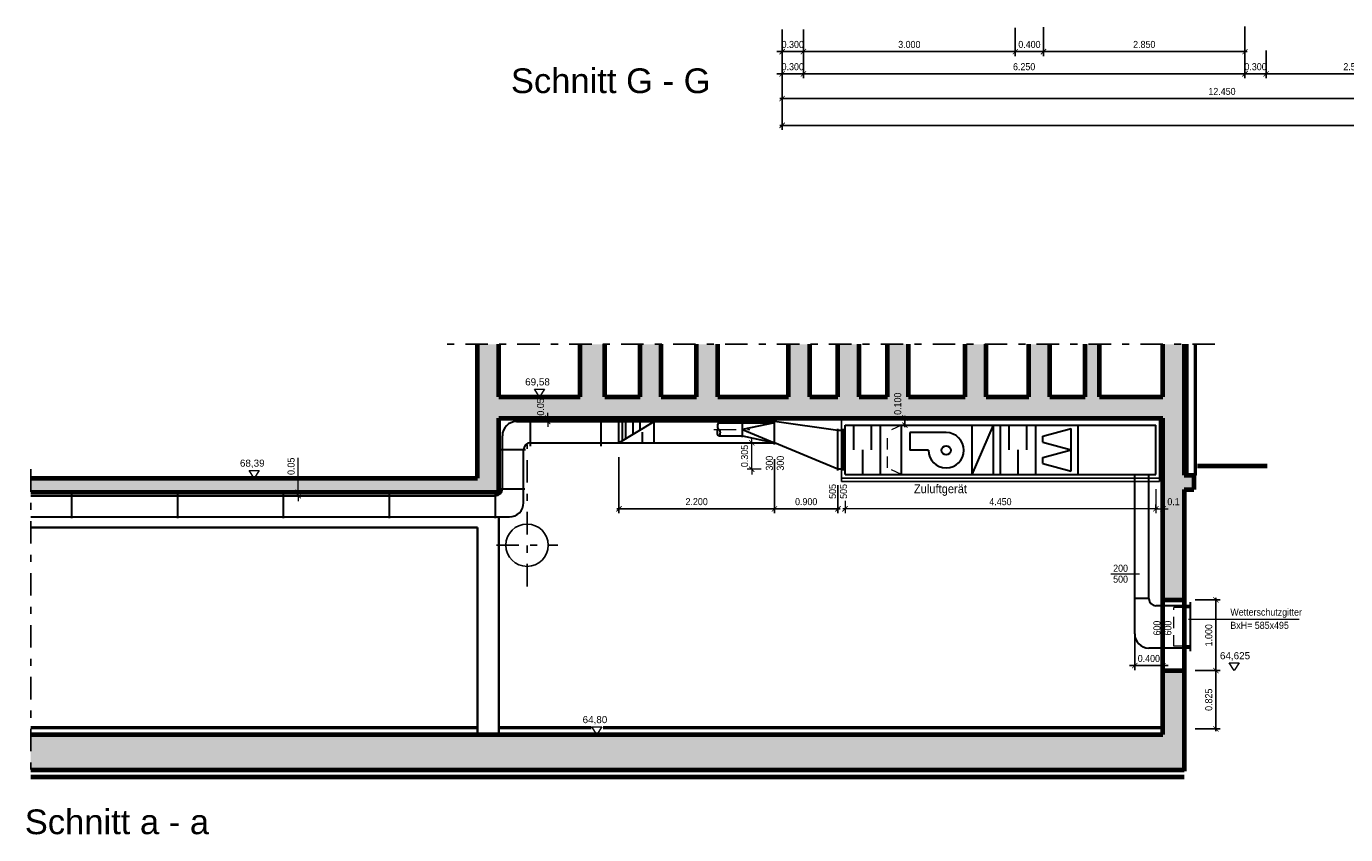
# Model space of a CAD drawing. Header units: metres. Extents: x -5 to 93, y -48 to 79.
# Tile 1 of 91: x -5 to 13, y -48 to -36. Entities that reach past the tile are written whole.
import ezdxf

# ---------------------------------------------------------------- set-up
doc = ezdxf.new("R2010")
doc.units = ezdxf.units.M
doc.header["$LTSCALE"] = 0.05
doc.header["$PDMODE"] = 35
doc.header["$PDSIZE"] = 0.1
doc.linetypes.add('STRICHPUNKT2', pattern=[12.7, 6.35, -3.175, 0, -3.175])
doc.linetypes.add('VERDECKT2', pattern=[4.7625, 3.175, -1.5875])
for name, color, linetype, lineweight in [('Bemassung_Bau', 7, 'Continuous', 18), ('Beschrifttung', 7, 'Continuous', 18), ('Lüftung', 82, 'Continuous', 30), ('Lüftung_mitte', 82, 'STRICHPUNKT2', 20), ('Lüftung_Text', 82, 'Continuous', 20), ('Lüftung_verdeckt', 82, 'VERDECKT2', 20), ('Sonstiges-1', 3, 'Continuous', 25), ('Sonstiges-Mitte', 3, 'STRICHPUNKT2', 25), ('Wand', 6, 'Continuous', 70), ('Wand-dünn', 2, 'Continuous', 35), ('Wand-Fussbodenaufbau', 1, 'Continuous', 50), ('Wand-Schraffur', 252, 'Continuous', 20), ('Wand-Verkleidung', 1, 'Continuous', 50)]:
    doc.layers.add(name, color=color, linetype=linetype, lineweight=lineweight)
doc.layers.add('Lüftung_Schnitte', color=7, linetype='Continuous')
doc.styles.add('Arial', font='arial.ttf', dxfattribs={"width": 0.9})
doc.styles.get("Standard").update_dxf_attribs({"font": 'arial.ttf'})
doc.dimstyles.new('AEC Bemassung 1-50', dxfattribs={"dimtxt": 0.1, "dimasz": 0.075, "dimexe": 0.0625, "dimexo": 0, "dimgap": 0.05, "dimtad": 1, "dimdec": 3, "dimrnd": 0.005, "dimzin": 1, "dimdsep": 46, "dimtxsty": 'Arial', "dimblk": 'ARCHTICK', "dimcen": 0.125, "dimdle": 0.03125, "dimazin": 0, "dimtfac": 1, "dimtdec": 3, "dimtix": 1, "dimtmove": 2, "dimatfit": 2, "dimfxl": 1, "dimtolj": 1, "dimtzin": 0, "dimarcsym": 0})

# ---------------------------------------------------------------- blocks, each defined once
blk = doc.blocks.new('_ArchTick')
at = {"color": 0, "linetype": 'ByBlock', "const_width": 0.15}
blk.add_lwpolyline([(-0.5, -0.5), (0.5, 0.5)], dxfattribs=at)
blk = doc.blocks.new('*D43')
at = {"layer": 'Bemassung_Bau', "color": 0, "lineweight": -2, "transparency": 16777216}
for p, q in [((5.279, -36.249), (5.279, -36.626)), ((5.579, -36.249), (5.579, -36.626)), ((5.279, -36.563), (5.204, -36.563)), ((5.279, -36.563), (5.579, -36.563)), ((5.579, -36.563), (5.654, -36.563))]:
    blk.add_line(p, q, dxfattribs=at)
at = {"layer": 'Defpoints', "color": 0, "transparency": 16777216}
for p in [(5.279, -36.249), (5.579, -36.249), (5.579, -36.563)]:
    blk.add_point(p, dxfattribs=at)
at = {"layer": 'Bemassung_Bau', "color": 0, "lineweight": -2, "transparency": 16777216, "xscale": 0.075, "yscale": 0.075, "zscale": 0.075}
blk.add_blockref('_ArchTick', (5.279, -36.563), dxfattribs=at)
at = {"layer": 'Bemassung_Bau', "color": 0, "lineweight": -2, "transparency": 16777216, "xscale": 0.075, "yscale": 0.075, "zscale": 0.075, "rotation": 180}
blk.add_blockref('_ArchTick', (5.579, -36.563), dxfattribs=at)
at = {"layer": 'Bemassung_Bau', "color": 0, "transparency": 16777216, "insert": (5.429, -36.462), "char_height": 0.1, "attachment_point": 5, "style": 'Arial'}
blk.add_mtext('\\A1;0.300', dxfattribs=at)
blk = doc.blocks.new('*D44')
at = {"layer": 'Bemassung_Bau', "color": 0, "lineweight": -2, "transparency": 16777216}
for p, q in [((5.579, -36.249), (5.579, -36.626)), ((8.579, -36.226), (8.579, -36.626)), ((5.548, -36.563), (8.611, -36.563))]:
    blk.add_line(p, q, dxfattribs=at)
at = {"layer": 'Defpoints', "color": 0, "transparency": 16777216}
for p in [(5.579, -36.249), (8.579, -36.226), (8.579, -36.563)]:
    blk.add_point(p, dxfattribs=at)
at = {"layer": 'Bemassung_Bau', "color": 0, "lineweight": -2, "transparency": 16777216, "xscale": 0.075, "yscale": 0.075, "zscale": 0.075, "rotation": 180}
blk.add_blockref('_ArchTick', (5.579, -36.563), dxfattribs=at)
at = {"layer": 'Bemassung_Bau', "color": 0, "lineweight": -2, "transparency": 16777216, "xscale": 0.075, "yscale": 0.075, "zscale": 0.075}
blk.add_blockref('_ArchTick', (8.579, -36.563), dxfattribs=at)
at = {"layer": 'Bemassung_Bau', "color": 0, "transparency": 16777216, "insert": (7.079, -36.462), "char_height": 0.1, "attachment_point": 5, "style": 'Arial'}
blk.add_mtext('\\A1;3.000', dxfattribs=at)
blk = doc.blocks.new('*D45')
at = {"layer": 'Bemassung_Bau', "color": 0, "lineweight": -2, "transparency": 16777216}
for p, q in [((8.979, -36.216), (8.979, -36.626)), ((8.579, -36.226), (8.579, -36.626)), ((8.579, -36.563), (8.504, -36.563)), ((8.579, -36.563), (8.979, -36.563)), ((8.979, -36.563), (9.054, -36.563))]:
    blk.add_line(p, q, dxfattribs=at)
at = {"layer": 'Defpoints', "color": 0, "transparency": 16777216}
for p in [(8.979, -36.216), (8.579, -36.226), (8.979, -36.563)]:
    blk.add_point(p, dxfattribs=at)
at = {"layer": 'Bemassung_Bau', "color": 0, "lineweight": -2, "transparency": 16777216, "xscale": 0.075, "yscale": 0.075, "zscale": 0.075}
blk.add_blockref('_ArchTick', (8.579, -36.563), dxfattribs=at)
at = {"layer": 'Bemassung_Bau', "color": 0, "lineweight": -2, "transparency": 16777216, "xscale": 0.075, "yscale": 0.075, "zscale": 0.075, "rotation": 180}
blk.add_blockref('_ArchTick', (8.979, -36.563), dxfattribs=at)
at = {"layer": 'Bemassung_Bau', "color": 0, "transparency": 16777216, "insert": (8.779, -36.462), "char_height": 0.1, "attachment_point": 5, "style": 'Arial'}
blk.add_mtext('\\A1;0.400', dxfattribs=at)
blk = doc.blocks.new('*D46')
at = {"layer": 'Bemassung_Bau', "color": 0, "lineweight": -2, "transparency": 16777216}
for p, q in [((8.979, -36.216), (8.979, -36.626)), ((11.829, -36.206), (11.829, -36.626)), ((8.948, -36.563), (11.861, -36.563))]:
    blk.add_line(p, q, dxfattribs=at)
at = {"layer": 'Defpoints', "color": 0, "transparency": 16777216}
for p in [(8.979, -36.216), (11.829, -36.206), (11.829, -36.563)]:
    blk.add_point(p, dxfattribs=at)
at = {"layer": 'Bemassung_Bau', "color": 0, "lineweight": -2, "transparency": 16777216, "xscale": 0.075, "yscale": 0.075, "zscale": 0.075, "rotation": 180}
blk.add_blockref('_ArchTick', (8.979, -36.563), dxfattribs=at)
at = {"layer": 'Bemassung_Bau', "color": 0, "lineweight": -2, "transparency": 16777216, "xscale": 0.075, "yscale": 0.075, "zscale": 0.075}
blk.add_blockref('_ArchTick', (11.829, -36.563), dxfattribs=at)
at = {"layer": 'Bemassung_Bau', "color": 0, "transparency": 16777216, "insert": (10.404, -36.462), "char_height": 0.1, "attachment_point": 5, "style": 'Arial'}
blk.add_mtext('\\A1;2.850', dxfattribs=at)
blk = doc.blocks.new('*D47')
at = {"layer": 'Bemassung_Bau', "color": 0, "lineweight": -2, "transparency": 16777216}
for p, q in [((5.279, -36.563), (5.279, -36.94)), ((5.579, -36.563), (5.579, -36.94)), ((5.279, -36.878), (5.204, -36.878)), ((5.279, -36.878), (5.579, -36.878)), ((5.579, -36.878), (5.654, -36.878))]:
    blk.add_line(p, q, dxfattribs=at)
at = {"layer": 'Defpoints', "color": 0, "transparency": 16777216}
for p in [(5.279, -36.563), (5.579, -36.563), (5.579, -36.878)]:
    blk.add_point(p, dxfattribs=at)
at = {"layer": 'Bemassung_Bau', "color": 0, "lineweight": -2, "transparency": 16777216, "xscale": 0.075, "yscale": 0.075, "zscale": 0.075}
blk.add_blockref('_ArchTick', (5.279, -36.878), dxfattribs=at)
at = {"layer": 'Bemassung_Bau', "color": 0, "lineweight": -2, "transparency": 16777216, "xscale": 0.075, "yscale": 0.075, "zscale": 0.075, "rotation": 180}
blk.add_blockref('_ArchTick', (5.579, -36.878), dxfattribs=at)
at = {"layer": 'Bemassung_Bau', "color": 0, "transparency": 16777216, "insert": (5.429, -36.777), "char_height": 0.1, "attachment_point": 5, "style": 'Arial'}
blk.add_mtext('\\A1;0.300', dxfattribs=at)
blk = doc.blocks.new('*D48')
at = {"layer": 'Bemassung_Bau', "color": 0, "lineweight": -2, "transparency": 16777216}
for p, q in [((5.579, -36.563), (5.579, -36.94)), ((11.829, -36.563), (11.829, -36.94)), ((5.548, -36.878), (11.861, -36.878))]:
    blk.add_line(p, q, dxfattribs=at)
at = {"layer": 'Defpoints', "color": 0, "transparency": 16777216}
for p in [(5.579, -36.563), (11.829, -36.563), (11.829, -36.878)]:
    blk.add_point(p, dxfattribs=at)
at = {"layer": 'Bemassung_Bau', "color": 0, "lineweight": -2, "transparency": 16777216, "xscale": 0.075, "yscale": 0.075, "zscale": 0.075, "rotation": 180}
blk.add_blockref('_ArchTick', (5.579, -36.878), dxfattribs=at)
at = {"layer": 'Bemassung_Bau', "color": 0, "lineweight": -2, "transparency": 16777216, "xscale": 0.075, "yscale": 0.075, "zscale": 0.075}
blk.add_blockref('_ArchTick', (11.829, -36.878), dxfattribs=at)
at = {"layer": 'Bemassung_Bau', "color": 0, "transparency": 16777216, "insert": (8.704, -36.777), "char_height": 0.1, "attachment_point": 5, "style": 'Arial'}
blk.add_mtext('\\A1;6.250', dxfattribs=at)
blk = doc.blocks.new('*D49')
at = {"layer": 'Bemassung_Bau', "color": 0, "lineweight": -2, "transparency": 16777216}
for p, q in [((11.829, -36.563), (11.829, -36.94)), ((12.129, -36.546), (12.129, -36.94)), ((11.829, -36.878), (11.754, -36.878)), ((11.829, -36.878), (12.129, -36.878)), ((12.129, -36.878), (12.204, -36.878))]:
    blk.add_line(p, q, dxfattribs=at)
at = {"layer": 'Defpoints', "color": 0, "transparency": 16777216}
for p in [(11.829, -36.563), (12.129, -36.546), (12.129, -36.878)]:
    blk.add_point(p, dxfattribs=at)
at = {"layer": 'Bemassung_Bau', "color": 0, "lineweight": -2, "transparency": 16777216, "xscale": 0.075, "yscale": 0.075, "zscale": 0.075}
blk.add_blockref('_ArchTick', (11.829, -36.878), dxfattribs=at)
at = {"layer": 'Bemassung_Bau', "color": 0, "lineweight": -2, "transparency": 16777216, "xscale": 0.075, "yscale": 0.075, "zscale": 0.075, "rotation": 180}
blk.add_blockref('_ArchTick', (12.129, -36.878), dxfattribs=at)
at = {"layer": 'Bemassung_Bau', "color": 0, "transparency": 16777216, "insert": (11.979, -36.777), "char_height": 0.1, "attachment_point": 5, "style": 'Arial'}
blk.add_mtext('\\A1;0.300', dxfattribs=at)
blk = doc.blocks.new('*D50')
at = {"layer": 'Bemassung_Bau', "color": 0, "lineweight": -2, "transparency": 16777216}
for p, q in [((12.129, -36.546), (12.129, -36.94)), ((14.629, -36.516), (14.629, -36.94)), ((12.098, -36.878), (14.661, -36.878))]:
    blk.add_line(p, q, dxfattribs=at)
at = {"layer": 'Defpoints', "color": 0, "transparency": 16777216}
for p in [(12.129, -36.546), (14.629, -36.516), (14.629, -36.878)]:
    blk.add_point(p, dxfattribs=at)
at = {"layer": 'Bemassung_Bau', "color": 0, "lineweight": -2, "transparency": 16777216, "xscale": 0.075, "yscale": 0.075, "zscale": 0.075, "rotation": 180}
blk.add_blockref('_ArchTick', (12.129, -36.878), dxfattribs=at)
at = {"layer": 'Bemassung_Bau', "color": 0, "lineweight": -2, "transparency": 16777216, "xscale": 0.075, "yscale": 0.075, "zscale": 0.075}
blk.add_blockref('_ArchTick', (14.629, -36.878), dxfattribs=at)
at = {"layer": 'Bemassung_Bau', "color": 0, "transparency": 16777216, "insert": (13.379, -36.777), "char_height": 0.1, "attachment_point": 5, "style": 'Arial'}
blk.add_mtext('\\A1;2.500', dxfattribs=at)
blk = doc.blocks.new('*D56')
at = {"layer": 'Bemassung_Bau', "color": 0, "lineweight": -2, "transparency": 16777216}
for p, q in [((5.279, -36.878), (5.279, -37.291)), ((17.729, -36.878), (17.729, -37.291)), ((5.248, -37.228), (17.761, -37.228))]:
    blk.add_line(p, q, dxfattribs=at)
at = {"layer": 'Defpoints', "color": 0, "transparency": 16777216}
for p in [(5.279, -36.878), (17.729, -36.878), (17.729, -37.228)]:
    blk.add_point(p, dxfattribs=at)
at = {"layer": 'Bemassung_Bau', "color": 0, "lineweight": -2, "transparency": 16777216, "xscale": 0.075, "yscale": 0.075, "zscale": 0.075, "rotation": 180}
blk.add_blockref('_ArchTick', (5.279, -37.228), dxfattribs=at)
at = {"layer": 'Bemassung_Bau', "color": 0, "lineweight": -2, "transparency": 16777216, "xscale": 0.075, "yscale": 0.075, "zscale": 0.075}
blk.add_blockref('_ArchTick', (17.729, -37.228), dxfattribs=at)
at = {"layer": 'Bemassung_Bau', "color": 0, "transparency": 16777216, "insert": (11.504, -37.127), "char_height": 0.1, "attachment_point": 5, "style": 'Arial'}
blk.add_mtext('\\A1;12.450', dxfattribs=at)
blk = doc.blocks.new('*D58')
at = {"layer": 'Bemassung_Bau', "color": 0, "lineweight": -2, "transparency": 16777216}
for p, q in [((5.279, -37.228), (5.279, -37.67)), ((27.095, -37.228), (27.095, -37.67)), ((5.248, -37.607), (27.126, -37.607))]:
    blk.add_line(p, q, dxfattribs=at)
at = {"layer": 'Defpoints', "color": 0, "transparency": 16777216}
for p in [(5.279, -37.228), (27.095, -37.228), (27.095, -37.607)]:
    blk.add_point(p, dxfattribs=at)
at = {"layer": 'Bemassung_Bau', "color": 0, "lineweight": -2, "transparency": 16777216, "xscale": 0.075, "yscale": 0.075, "zscale": 0.075, "rotation": 180}
blk.add_blockref('_ArchTick', (5.279, -37.607), dxfattribs=at)
at = {"layer": 'Bemassung_Bau', "color": 0, "lineweight": -2, "transparency": 16777216, "xscale": 0.075, "yscale": 0.075, "zscale": 0.075}
blk.add_blockref('_ArchTick', (27.095, -37.607), dxfattribs=at)
at = {"layer": 'Bemassung_Bau', "color": 0, "transparency": 16777216, "insert": (16.187, -37.506), "char_height": 0.1, "attachment_point": 5, "style": 'Arial'}
blk.add_mtext('\\A1;21.815', dxfattribs=at)
blk = doc.blocks.new('*D108')
at = {"layer": 'Defpoints', "color": 0, "transparency": 16777216}
for p in [(5.169, -42.329), (6.069, -42.7), (5.169, -43.035)]:
    blk.add_point(p, dxfattribs=at)
at = {"layer": 'Lüftung_Text', "color": 0, "lineweight": -2, "transparency": 16777216}
for p, q in [((5.169, -42.329), (5.169, -43.097)), ((6.069, -42.7), (6.069, -43.097)), ((6.1, -43.035), (5.137, -43.035))]:
    blk.add_line(p, q, dxfattribs=at)
at = {"layer": 'Lüftung_Text', "color": 0, "lineweight": -2, "transparency": 16777216, "xscale": 0.075, "yscale": 0.075, "zscale": 0.075, "rotation": 180}
blk.add_blockref('_ArchTick', (5.169, -43.035), dxfattribs=at)
at = {"layer": 'Lüftung_Text', "color": 0, "lineweight": -2, "transparency": 16777216, "xscale": 0.075, "yscale": 0.075, "zscale": 0.075}
blk.add_blockref('_ArchTick', (6.069, -43.035), dxfattribs=at)
at = {"layer": 'Lüftung_Text', "color": 0, "transparency": 16777216, "insert": (5.619, -42.933), "char_height": 0.1, "attachment_point": 5, "style": 'Arial'}
blk.add_mtext('\\A1;0.900', dxfattribs=at)
blk = doc.blocks.new('*D109')
at = {"layer": 'Defpoints', "color": 0, "transparency": 16777216}
for p in [(2.969, -42.305), (5.169, -42.329), (2.969, -43.035)]:
    blk.add_point(p, dxfattribs=at)
at = {"layer": 'Lüftung_Text', "color": 0, "lineweight": -2, "transparency": 16777216}
for p, q in [((2.969, -42.305), (2.969, -43.097)), ((5.169, -42.329), (5.169, -43.097)), ((5.2, -43.035), (2.937, -43.035))]:
    blk.add_line(p, q, dxfattribs=at)
at = {"layer": 'Lüftung_Text', "color": 0, "lineweight": -2, "transparency": 16777216, "xscale": 0.075, "yscale": 0.075, "zscale": 0.075, "rotation": 180}
blk.add_blockref('_ArchTick', (2.969, -43.035), dxfattribs=at)
at = {"layer": 'Lüftung_Text', "color": 0, "lineweight": -2, "transparency": 16777216, "xscale": 0.075, "yscale": 0.075, "zscale": 0.075}
blk.add_blockref('_ArchTick', (5.169, -43.035), dxfattribs=at)
at = {"layer": 'Lüftung_Text', "color": 0, "transparency": 16777216, "insert": (4.069, -42.933), "char_height": 0.1, "attachment_point": 5, "style": 'Arial'}
blk.add_mtext('\\A1;2.200', dxfattribs=at)
blk = doc.blocks.new('*D110')
at = {"layer": 'Defpoints', "color": 0, "transparency": 16777216}
for p in [(10.269, -44.805), (10.669, -45.005), (10.269, -45.254)]:
    blk.add_point(p, dxfattribs=at)
at = {"layer": 'Lüftung_Text', "color": 0, "lineweight": -2, "transparency": 16777216}
for p, q in [((10.269, -44.805), (10.269, -45.317)), ((10.669, -45.005), (10.669, -45.317)), ((10.269, -45.254), (10.194, -45.254)), ((10.669, -45.254), (10.269, -45.254)), ((10.669, -45.254), (10.744, -45.254))]:
    blk.add_line(p, q, dxfattribs=at)
at = {"layer": 'Lüftung_Text', "color": 0, "lineweight": -2, "transparency": 16777216, "xscale": 0.075, "yscale": 0.075, "zscale": 0.075}
blk.add_blockref('_ArchTick', (10.269, -45.254), dxfattribs=at)
at = {"layer": 'Lüftung_Text', "color": 0, "lineweight": -2, "transparency": 16777216, "xscale": 0.075, "yscale": 0.075, "zscale": 0.075, "rotation": 180}
blk.add_blockref('_ArchTick', (10.669, -45.254), dxfattribs=at)
at = {"layer": 'Lüftung_Text', "color": 0, "transparency": 16777216, "insert": (10.469, -45.153), "char_height": 0.1, "attachment_point": 5, "style": 'Arial'}
blk.add_mtext('\\A1;0.400', dxfattribs=at)
blk = doc.blocks.new('*D111')
at = {"layer": 'Defpoints', "color": 0, "transparency": 16777216}
for p in [(11.124, -45.324), (11.418, -45.324), (11.124, -46.149)]:
    blk.add_point(p, dxfattribs=at)
at = {"layer": 'Lüftung_Text', "color": 0, "lineweight": -2, "transparency": 16777216}
for p, q in [((11.124, -45.324), (11.48, -45.324)), ((11.418, -46.18), (11.418, -45.293)), ((11.124, -46.149), (11.48, -46.149))]:
    blk.add_line(p, q, dxfattribs=at)
at = {"layer": 'Lüftung_Text', "color": 0, "lineweight": -2, "transparency": 16777216, "xscale": 0.075, "yscale": 0.075, "zscale": 0.075}
for p, rotation in [((11.418, -45.324), 90), ((11.418, -46.149), 270)]:
    blk.add_blockref('_ArchTick', p, dxfattribs=dict(at, rotation=rotation))
at = {"layer": 'Lüftung_Text', "color": 0, "transparency": 16777216, "insert": (11.317, -45.737), "char_height": 0.1, "attachment_point": 5, "rotation": 90, "style": 'Arial'}
blk.add_mtext('\\A1;0.825', dxfattribs=at)
blk = doc.blocks.new('*D112')
at = {"layer": 'Defpoints', "color": 0, "transparency": 16777216}
for p in [(11.124, -44.324), (11.418, -44.324), (11.124, -45.324)]:
    blk.add_point(p, dxfattribs=at)
at = {"layer": 'Lüftung_Text', "color": 0, "lineweight": -2, "transparency": 16777216}
for p, q in [((11.124, -44.324), (11.48, -44.324)), ((11.418, -45.355), (11.418, -44.293)), ((11.124, -45.324), (11.48, -45.324))]:
    blk.add_line(p, q, dxfattribs=at)
at = {"layer": 'Lüftung_Text', "color": 0, "lineweight": -2, "transparency": 16777216, "xscale": 0.075, "yscale": 0.075, "zscale": 0.075}
for p, rotation in [((11.418, -44.324), 90), ((11.418, -45.324), 270)]:
    blk.add_blockref('_ArchTick', p, dxfattribs=dict(at, rotation=rotation))
at = {"layer": 'Lüftung_Text', "color": 0, "transparency": 16777216, "insert": (11.317, -44.824), "char_height": 0.1, "attachment_point": 5, "rotation": 90, "style": 'Arial'}
blk.add_mtext('\\A1;1.000', dxfattribs=at)
blk = doc.blocks.new('*D113')
at = {"layer": 'Defpoints', "color": 0, "transparency": 16777216}
for p in [(6.218, -41.749), (7.016, -41.749), (6.218, -41.849)]:
    blk.add_point(p, dxfattribs=at)
at = {"layer": 'Lüftung_Text', "color": 0, "lineweight": -2, "transparency": 16777216}
for p, q in [((6.218, -41.749), (7.079, -41.749)), ((7.016, -41.88), (7.016, -41.718)), ((6.218, -41.849), (7.079, -41.849))]:
    blk.add_line(p, q, dxfattribs=at)
at = {"layer": 'Lüftung_Text', "color": 0, "lineweight": -2, "transparency": 16777216, "xscale": 0.075, "yscale": 0.075, "zscale": 0.075}
for p, rotation in [((7.016, -41.749), 90), ((7.016, -41.849), 270)]:
    blk.add_blockref('_ArchTick', p, dxfattribs=dict(at, rotation=rotation))
at = {"layer": 'Lüftung_Text', "color": 0, "transparency": 16777216, "insert": (6.915, -41.547), "char_height": 0.1, "attachment_point": 5, "rotation": 90, "style": 'Arial'}
blk.add_mtext('\\A1;0.100', dxfattribs=at)

msp = doc.modelspace()

# ---------------------------------------------------------------- hatches: boundary and pattern name
at = {"layer": 'Wand-Schraffur'}
h = msp.add_hatch(dxfattribs=at)
h.set_pattern_fill('ANSI33', color=256, scale=0.025, style=0)
h.set_pattern_definition([(45, (-7.09059, 0), (-0.1122532, 0.1122532), []), (45, (-6.97833, 0), (-0.1122532, 0.1122532), [0.079375, -0.0396875])])
h.paths.add_polyline_path([(10.9687, -45.3242), (10.6687, -45.3242), (10.6687, -46.2292), (-5.3552, -46.2292), (-5.3552, -46.7292), (10.9687, -46.7292)])
h.paths.add_polyline_path([(10.9687, -42.7592), (11.1037, -42.7592), (11.1037, -42.5592), (10.9687, -42.5592), (10.9687, -40.7048), (10.6687, -40.7048), (10.6687, -41.4492), (9.7687, -41.4492), (9.7687, -40.7048), (9.5687, -40.7048), (9.5687, -41.4492), (9.0687, -41.4492), (9.0687, -40.7048), (8.7687, -40.7048), (8.7687, -41.4492), (8.1687, -41.4492), (8.1687, -40.7048), (7.8687, -40.7048), (7.8687, -41.4492), (7.0687, -41.4492), (7.0687, -40.7048), (6.7687, -40.7048), (6.7687, -41.4492), (6.3687, -41.4492), (6.3687, -40.7048), (6.0687, -40.7048), (6.0687, -41.4492), (5.6687, -41.4492), (5.6687, -40.7048), (5.3687, -40.7048), (5.3687, -41.4492), (4.3687, -41.4492), (4.3687, -40.7048), (4.0687, -40.7048), (4.0687, -41.4492), (3.5687, -41.4492), (3.5687, -40.7048), (3.2687, -40.7048), (3.2687, -41.4492), (2.7687, -41.4492), (2.7687, -40.7048), (2.4187, -40.7048), (2.4187, -41.4492), (1.2687, -41.4492), (1.2687, -40.7048), (0.9687, -40.7048), (0.9687, -42.5992), (-1.57, -42.5992), (-1.57, -42.7992), (-1.5075, -42.7992), (1.2687, -42.7992), (1.2687, -41.7492), (10.6687, -41.7492), (10.6687, -44.3242), (10.9687, -44.3242)])
h.paths.add_polyline_path([(-1.57, -42.5992), (-5.3552, -42.5992), (-5.3552, -42.7992), (-1.57, -42.7992)])
h.paths.add_polyline_path([(6.8393, -41.7237), (6.8393, -41.3703), (6.9915, -41.3703), (6.9915, -41.7237)], flags=24)
h.paths.add_polyline_path([(1.7839, -41.735), (1.7839, -41.4506), (1.9361, -41.4506), (1.9361, -41.735)], flags=24)
h.paths.add_polyline_path([(10.7201, -42.8574), (10.9165, -42.8574), (10.9165, -43.0095), (10.7201, -43.0095)], flags=24)

# ---------------------------------------------------------------- linework, layer by layer
at = {"layer": 'Beschrifttung'}
for points in [[(1.8437, -41.4492), (1.7717, -41.3397), (1.9157, -41.3397), (1.8437, -41.4492)], [(-2.1932, -42.5992), (-2.2653, -42.4897), (-2.1212, -42.4897), (-2.1932, -42.5992)], [(11.6772, -45.3242), (11.6052, -45.2147), (11.7492, -45.2147), (11.6772, -45.3242)], [(2.6568, -46.2292), (2.5847, -46.1197), (2.7288, -46.1197), (2.6568, -46.2292)]]:
    msp.add_lwpolyline(points, dxfattribs=at)
at = {"layer": 'Lüftung'}
for p, q in [((1.5187, -41.7992), (5.1687, -41.7992)), ((1.7187, -42.1462), (1.7187, -41.7737)), ((2.7187, -42.1462), (2.7187, -41.7737)), ((2.9687, -42.0992), (2.9687, -41.7992)), ((2.9687, -42.0992), (3.4687, -41.7992)), ((3.0187, -42.0692), (3.0187, -41.7992)), ((3.0687, -42.0392), (3.0687, -41.7992)), ((3.1687, -41.9792), (3.1687, -41.7992)), ((3.2687, -41.9192), (3.2687, -41.7992)), ((3.4687, -42.0992), (3.4687, -41.7992)), ((4.3814, -41.8192), (5.1687, -41.8192)), ((4.7187, -42.0203), (4.7187, -41.8094)), ((5.1687, -41.8192), (4.7187, -41.9092)), ((5.1687, -42.1238), (5.1687, -41.7765)), ((6.0687, -41.9242), (5.1687, -41.7992)), ((1.3187, -42.7492), (1.3187, -41.9992)), ((3.3002, -42.0992), (3.3002, -41.9492)), ((4.3814, -41.9992), (4.7187, -41.9992)), ((4.7187, -41.9092), (5.1687, -42.0992)), ((4.7187, -41.9992), (5.1687, -42.0992)), ((6.0687, -42.4941), (6.0687, -41.9021)), ((6.1687, -41.9242), (6.0687, -41.9242)), ((6.147, -42.4941), (6.147, -41.9021)), ((6.1687, -41.8492), (10.5687, -41.8492)), ((6.1687, -42.5492), (6.1687, -41.8492)), ((6.2937, -42.1992), (6.2937, -41.8492)), ((6.5437, -42.1992), (6.5437, -41.8492)), ((6.6687, -42.5492), (6.6687, -41.8492)), ((6.9687, -42.5492), (6.9687, -41.8492)), ((7.6003, -41.9559), (7.0844, -41.9559)), ((7.0844, -41.9559), (7.0844, -42.2059)), ((7.9687, -42.5492), (7.9687, -41.8492)), ((7.9687, -42.5492), (8.2687, -41.8492)), ((8.2687, -42.5492), (8.2687, -41.8492)), ((8.3687, -42.5492), (8.3687, -41.8492)), ((8.4937, -42.1992), (8.4937, -41.8492)), ((8.7437, -42.1992), (8.7437, -41.8492)), ((8.8687, -42.5492), (8.8687, -41.8492)), ((8.9687, -42.0063), (9.3687, -41.8992)), ((8.9687, -42.092), (8.9687, -42.0063)), ((9.3687, -42.4992), (9.3687, -41.8992)), ((9.4687, -42.5492), (9.4687, -41.8492)), ((10.5687, -42.5492), (10.5687, -41.8492)), ((1.7187, -42.0992), (5.1687, -42.0992)), ((6.0687, -42.4742), (5.1687, -42.0992)), ((8.9687, -42.092), (9.3687, -42.1992)), ((1.6446, -42.1992), (1.2991, -42.1992)), ((1.6187, -42.9492), (1.6187, -42.1992)), ((6.4187, -42.5492), (6.4187, -42.1992)), ((7.3503, -42.2059), (7.0844, -42.2059)), ((8.6187, -42.5492), (8.6187, -42.1992)), ((8.9687, -42.3063), (9.3687, -42.1992)), ((8.9687, -42.392), (8.9687, -42.3063)), ((6.1687, -42.4742), (6.0687, -42.4742)), ((6.1687, -42.5492), (10.5687, -42.5492)), ((8.9687, -42.392), (9.3687, -42.4992)), ((10.2687, -44.805), (10.2687, -42.5492)), ((10.4687, -44.305), (10.4687, -42.5492)), ((1.3038, -42.7492), (1.6375, -42.7492)), ((-5.3552, -42.8492), (1.2187, -42.8492)), ((-4.7813, -42.825), (-4.7813, -43.168)), ((-3.2813, -42.825), (-3.2813, -43.168)), ((-1.7813, -42.825), (-1.7813, -43.168)), ((-0.2813, -42.825), (-0.2813, -43.168)), ((1.2187, -42.825), (1.2187, -43.168)), ((-5.3552, -43.1492), (1.4187, -43.1492)), ((10.4687, -44.305), (10.2687, -44.305)), ((11.0533, -44.405), (10.5687, -44.405)), ((11.0533, -44.4318), (10.9687, -44.4318)), ((11.0533, -44.3551), (11.0533, -45.0483)), ((11.0533, -44.9802), (10.9687, -44.9802)), ((11.0533, -45.005), (10.4687, -45.005))]:
    msp.add_line(p, q, dxfattribs=at)
msp.add_circle((7.6003, -42.2059), 0.0655, dxfattribs=at)
for centre, radius, start, end in [((1.5187, -41.9992), 0.2, 90, 180), ((7.6003, -42.2059), 0.25, 180, 90), ((1.7187, -42.1992), 0.1, 90, 180), ((1.2187, -42.7492), 0.1, 270, 0), ((1.4187, -42.9492), 0.2, 270, 0), ((10.5687, -44.305), 0.1, 180, 270), ((10.4687, -44.805), 0.2, 180, 270)]:
    msp.add_arc(centre, radius, start, end, dxfattribs=at)
msp.add_ellipse((4.3814, -41.8642), major_axis=(0, -0.045), ratio=0.4139589, start_param=3.1415927, end_param=6.2831853, dxfattribs=at)
msp.add_ellipse((4.3814, -41.9542), major_axis=(0, -0.045), ratio=0.4139589, dxfattribs=at)
at = {"layer": 'Lüftung_mitte'}
msp.add_line((4.3127, -41.9092), (4.8192, -41.9092), dxfattribs=at)
at = {"layer": 'Lüftung_Text'}
for p, q in [((1.7187, -41.7492), (2.0236, -41.7492)), ((1.7187, -41.7992), (2.0236, -41.7992)), ((1.9611, -41.7492), (1.9611, -41.6742)), ((1.9611, -41.7992), (1.9611, -41.7492)), ((1.9611, -41.7992), (1.9611, -41.8742)), ((5.1687, -42.0992), (4.7858, -42.0992)), ((4.8483, -42.0992), (4.8483, -42.0242)), ((4.8483, -42.4742), (4.8483, -42.0992)), ((-1.57, -42.7992), (-1.57, -42.3138)), ((4.9839, -42.4742), (4.7858, -42.4742)), ((4.8483, -42.4742), (4.8483, -42.5492)), ((10.5687, -42.7548), (10.5687, -43.097)), ((-1.7813, -42.7992), (-1.5075, -42.7992)), ((-1.7813, -42.8492), (-1.5075, -42.8492)), ((-1.57, -42.8492), (-1.57, -42.7992)), ((-1.57, -42.8492), (-1.57, -42.9242)), ((6.1687, -42.9201), (6.1687, -43.097)), ((10.6, -43.0345), (6.1375, -43.0345)), ((10.5687, -43.0345), (10.4937, -43.0345)), ((10.5687, -43.0345), (10.5687, -42.972)), ((10.5687, -43.0345), (10.6687, -43.0345)), ((10.6687, -43.0345), (10.6687, -42.972)), ((10.6687, -43.0345), (10.7437, -43.0345)), ((9.9303, -43.9549), (10.3359, -43.9549)), ((12.5986, -44.5989), (11.0301, -44.5989))]:
    msp.add_line(p, q, dxfattribs=at)
at = {"layer": 'Lüftung_verdeckt'}
for p, q in [((6.9687, -41.8492), (6.7687, -41.9454)), ((6.7687, -42.4529), (6.7687, -41.9454)), ((6.9687, -42.5492), (6.7687, -42.4529)), ((10.8246, -44.9802), (10.8246, -44.4318)), ((10.9687, -44.4318), (10.8246, -44.4318)), ((10.9687, -44.9802), (10.8246, -44.9802))]:
    msp.add_line(p, q, dxfattribs=at)
at = {"layer": 'Sonstiges-1'}
for p, q in [((6.1187, -42.6492), (6.1187, -41.7492)), ((10.6187, -42.6492), (10.6187, -41.7492)), ((6.1187, -42.5992), (10.6187, -42.5992)), ((6.1187, -42.6492), (10.6187, -42.6492))]:
    msp.add_line(p, q, dxfattribs=at)
msp.add_circle((1.6687, -43.5492), 0.3, dxfattribs=at)
at = {"layer": 'Sonstiges-Mitte'}
for p, q in [((11.4033, -40.7048), (0.5281, -40.7048)), ((1.6687, -44.1313), (1.6687, -42.1262)), ((-5.3552, -42.4742), (-5.3552, -46.8501)), ((1.236, -43.5492), (2.105, -43.5492))]:
    msp.add_line(p, q, dxfattribs=at)
at = {"layer": 'Wand'}
for p, q in [((0.9687, -42.5992), (0.9687, -40.7048)), ((1.2687, -41.4492), (1.2687, -40.7048)), ((2.4187, -41.4492), (2.4187, -40.7048)), ((2.7687, -41.4492), (2.7687, -40.7048)), ((3.2687, -41.4492), (3.2687, -40.7048)), ((3.5687, -41.4492), (3.5687, -40.7048)), ((4.0687, -41.4492), (4.0687, -40.7048)), ((4.3687, -41.4492), (4.3687, -40.7048)), ((5.3687, -41.4492), (5.3687, -40.7048)), ((5.6687, -41.4492), (5.6687, -40.7048)), ((6.0687, -41.4492), (6.0687, -40.7048)), ((6.3687, -41.4492), (6.3687, -40.7048)), ((6.7687, -41.4492), (6.7687, -40.7048)), ((7.0687, -41.4492), (7.0687, -40.7048)), ((7.8687, -41.4492), (7.8687, -40.7048)), ((8.1687, -41.4492), (8.1687, -40.7048)), ((8.7687, -41.4492), (8.7687, -40.7048)), ((9.0687, -41.4492), (9.0687, -40.7048)), ((9.5687, -41.4492), (9.5687, -40.7048)), ((9.7687, -41.4492), (9.7687, -40.7048)), ((10.6687, -41.4492), (10.6687, -40.7048)), ((10.9687, -40.7048), (10.9687, -42.5592)), ((1.2687, -41.4492), (2.4187, -41.4492)), ((2.7687, -41.4492), (3.2687, -41.4492)), ((3.5687, -41.4492), (4.0687, -41.4492)), ((4.3687, -41.4492), (5.3687, -41.4492)), ((5.6687, -41.4492), (6.0687, -41.4492)), ((6.3687, -41.4492), (6.7687, -41.4492)), ((7.0687, -41.4492), (7.8687, -41.4492)), ((8.1687, -41.4492), (8.7687, -41.4492)), ((9.0687, -41.4492), (9.5687, -41.4492)), ((9.7687, -41.4492), (10.6687, -41.4492)), ((1.2687, -41.7492), (10.6687, -41.7492)), ((1.2687, -42.7992), (1.2687, -41.7492)), ((10.6687, -46.2292), (10.6687, -41.7492)), ((10.9687, -42.5592), (11.1037, -42.5592)), ((11.1037, -42.5592), (11.1037, -42.7592)), ((12.1456, -42.4292), (11.1584, -42.4292)), ((-5.3552, -42.5992), (0.9687, -42.5992)), ((-5.3552, -42.7992), (1.2687, -42.7992)), ((10.9687, -42.7592), (10.9687, -46.7492)), ((10.9687, -42.7592), (11.1037, -42.7592)), ((10.6687, -44.3242), (10.9687, -44.3242)), ((10.6687, -45.3242), (10.9687, -45.3242)), ((-5.3552, -46.2292), (10.6687, -46.2292)), ((-5.3552, -46.7292), (10.9687, -46.7292)), ((-5.3552, -46.8292), (10.9687, -46.8292))]:
    msp.add_line(p, q, dxfattribs=at)
at = {"layer": 'Wand-dünn'}
for p, q in [((1.2687, -42.7992), (1.2687, -42.8358)), ((-5.3552, -43.2992), (0.9687, -43.2992)), ((0.9687, -43.2992), (0.9687, -46.2292)), ((1.2687, -43.1492), (1.2687, -46.2292))]:
    msp.add_line(p, q, dxfattribs=at)
at = {"layer": 'Wand-Fussbodenaufbau'}
for p, q in [((-5.3552, -46.1292), (0.9687, -46.1292)), ((1.2687, -46.1292), (2.5748, -46.1292)), ((2.7439, -46.1292), (10.6687, -46.1292))]:
    msp.add_line(p, q, dxfattribs=at)
at = {"layer": 'Wand-Verkleidung'}
msp.add_lwpolyline([(11.1262, -40.7048), (11.1262, -42.5592), (11.0112, -42.5592), (11.0112, -40.7048)], dxfattribs=at)

# ---------------------------------------------------------------- block references
at = {"layer": 'Lüftung_Text'}
for p, xscale, yscale, zscale, rotation in [((1.9611, -41.7492), 0.07500000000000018, 0.07500000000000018, 0.07500000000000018, 270), ((1.9611, -41.7992), 0.07500000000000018, 0.07500000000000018, 0.07500000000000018, 90), ((4.8483, -42.0992), 0.075, 0.075, 0.075, 270), ((4.8483, -42.4742), 0.075, 0.075, 0.075, 90), ((-1.57, -42.7992), 0.07500000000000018, 0.07500000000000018, 0.07500000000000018, 270), ((-1.57, -42.8492), 0.07500000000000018, 0.07500000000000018, 0.07500000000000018, 90), ((6.1687, -43.0345), 0.07500000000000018, 0.07500000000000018, 0.07500000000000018, 180), ((10.6687, -43.0345), 0.07500000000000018, 0.07500000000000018, 0.07500000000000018, 180)]:
    msp.add_blockref('_ArchTick', p, dxfattribs=dict(at, xscale=xscale, yscale=yscale, zscale=zscale, rotation=rotation))
at = {"layer": 'Lüftung_Text', "xscale": 0.07500000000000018, "yscale": 0.07500000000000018, "zscale": 0.07500000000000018}
msp.add_blockref('_ArchTick', (10.5687, -43.0345), dxfattribs=at)
msp.add_blockref('_ArchTick', (10.5687, -43.0345), dxfattribs=at)

# ---------------------------------------------------------------- texts
at = {"layer": 'Beschrifttung'}
for s, height, p in [('Schnitt G - G', 0.35, (1.4398, -37.1502)), ('69,58', 0.1, (1.6416, -41.2878)), ('68,39', 0.1, (-2.3954, -42.4378)), ('64,625', 0.1, (11.4751, -45.1628)), ('64,80', 0.1, (2.4546, -46.0678))]:
    msp.add_text(s, height=height, dxfattribs=at).set_placement(p)
at = {"layer": 'Lüftung_Schnitte', "style": 'Arial'}
msp.add_text('Schnitt a - a', height=0.35, dxfattribs=at).set_placement((-5.4407, -47.6393))
at = {"layer": 'Lüftung_Text', "style": 'Arial', "width": 0.9}
for s, p in [('300', (5.148, -42.493)), ('300', (5.3031, -42.493)), ('505', (6.0417, -42.8931)), ('505', (6.1968, -42.8931)), ('600', (10.6332, -44.8273)), ('600', (10.7884, -44.8273))]:
    msp.add_text(s, height=0.1, rotation=90, dxfattribs=at).set_placement(p)
for s, height, p in [('Zuluftgerät', 0.125, (7.1441, -42.8131)), ('200', 0.1, (9.9638, -43.9249)), ('500', 0.1, (9.9638, -44.0801)), ('Wetterschutzgitter', 0.1, (11.6224, -44.5463)), ('BxH= 585x495', 0.1, (11.6224, -44.7333))]:
    msp.add_text(s, height=height, dxfattribs=at).set_placement(p)
at = {"layer": 'Lüftung_Text', "char_height": 0.1, "attachment_point": 5, "rotation": 90, "style": 'Arial'}
for s, insert in [('\\A1;0.05', (1.86, -41.5928)), ('\\A1;0.305', (4.7472, -42.2867)), ('\\A1;0.05', (-1.6711, -42.4324))]:
    msp.add_mtext(s, dxfattribs=dict(at, insert=insert))
at = {"layer": 'Lüftung_Text', "char_height": 0.1, "attachment_point": 5, "style": 'Arial'}
for s, insert in [('\\A1;4.450', (8.3687, -42.9335)), ('\\A1;0.1', (10.8183, -42.9335))]:
    msp.add_mtext(s, dxfattribs=dict(at, insert=insert))

# ---------------------------------------------------------------- dimensions: what is measured, and where the dimension line sits
at = {"layer": 'Bemassung_Bau'}
for base, p1, p2, picture, middle in [((8.9794, -36.5634), (8.5794, -36.2258), (8.9794, -36.2161), '*D45', (8.7794, -36.4623)), ((11.8294, -36.5634), (8.9794, -36.2161), (11.8294, -36.2057), '*D46', (10.4044, -36.4623)), ((5.5794, -36.5634), (5.2794, -36.2488), (5.5794, -36.2488), '*D43', (5.4294, -36.4623)), ((8.5794, -36.5634), (5.5794, -36.2488), (8.5794, -36.2258), '*D44', (7.0794, -36.4623)), ((5.5794, -36.8778), (5.2794, -36.5634), (5.5794, -36.5634), '*D47', (5.4294, -36.7767)), ((11.8294, -36.8778), (5.5794, -36.5634), (11.8294, -36.5634), '*D48', (8.7044, -36.7767)), ((12.1294, -36.8778), (11.8294, -36.5634), (12.1294, -36.5461), '*D49', (11.9794, -36.7767)), ((14.6294, -36.8778), (12.1294, -36.5461), (14.6294, -36.5158), '*D50', (13.3794, -36.7767)), ((17.7294, -37.2283), (5.2794, -36.8778), (17.7294, -36.8778), '*D56', (11.5044, -37.1272)), ((27.0946, -37.6074), (5.2794, -37.2283), (27.0946, -37.2283), '*D58', (16.187, -37.5064))]:
    dim = msp.add_linear_dim(base=base, p1=p1, p2=p2, dimstyle='AEC Bemassung 1-50', dxfattribs=at)
    dim.commit()
    dim.dimension.update_dxf_attribs({"geometry": picture, "text_midpoint": middle})
at = {"layer": 'Lüftung_Text'}
dim = msp.add_linear_dim(base=(7.0165, -41.7492), p1=(6.2177, -41.8492), p2=(6.2177, -41.7492), angle=90, dimstyle='AEC Bemassung 1-50', dxfattribs=at)
dim.commit()
dim.dimension.update_dxf_attribs({"geometry": '*D113', "text_midpoint": (6.9154, -41.547), "dimtype": 160})
for base, p1, p2, picture, middle in [((2.9687, -43.0345), (5.1687, -42.3295), (2.9687, -42.3048), '*D109', (4.0687, -42.9335)), ((5.1687, -43.0345), (6.0687, -42.6998), (5.1687, -42.3295), '*D108', (5.6187, -42.9335)), ((10.2687, -45.2543), (10.6687, -45.005), (10.2687, -44.805), '*D110', (10.4687, -45.1532))]:
    dim = msp.add_linear_dim(base=base, p1=p1, p2=p2, dimstyle='AEC Bemassung 1-50', dxfattribs=at)
    dim.commit()
    dim.dimension.update_dxf_attribs({"geometry": picture, "text_midpoint": middle})
for base, p1, p2, picture, middle in [((11.4178, -44.3242), (11.1245, -45.3242), (11.1245, -44.3242), '*D112', (11.3168, -44.8242)), ((11.4178, -45.3242), (11.1245, -46.1492), (11.1245, -45.3242), '*D111', (11.3168, -45.7367))]:
    dim = msp.add_linear_dim(base=base, p1=p1, p2=p2, angle=90, dimstyle='AEC Bemassung 1-50', dxfattribs=at)
    dim.commit()
    dim.dimension.update_dxf_attribs({"geometry": picture, "text_midpoint": middle})

doc.saveas('drawing.dxf')
